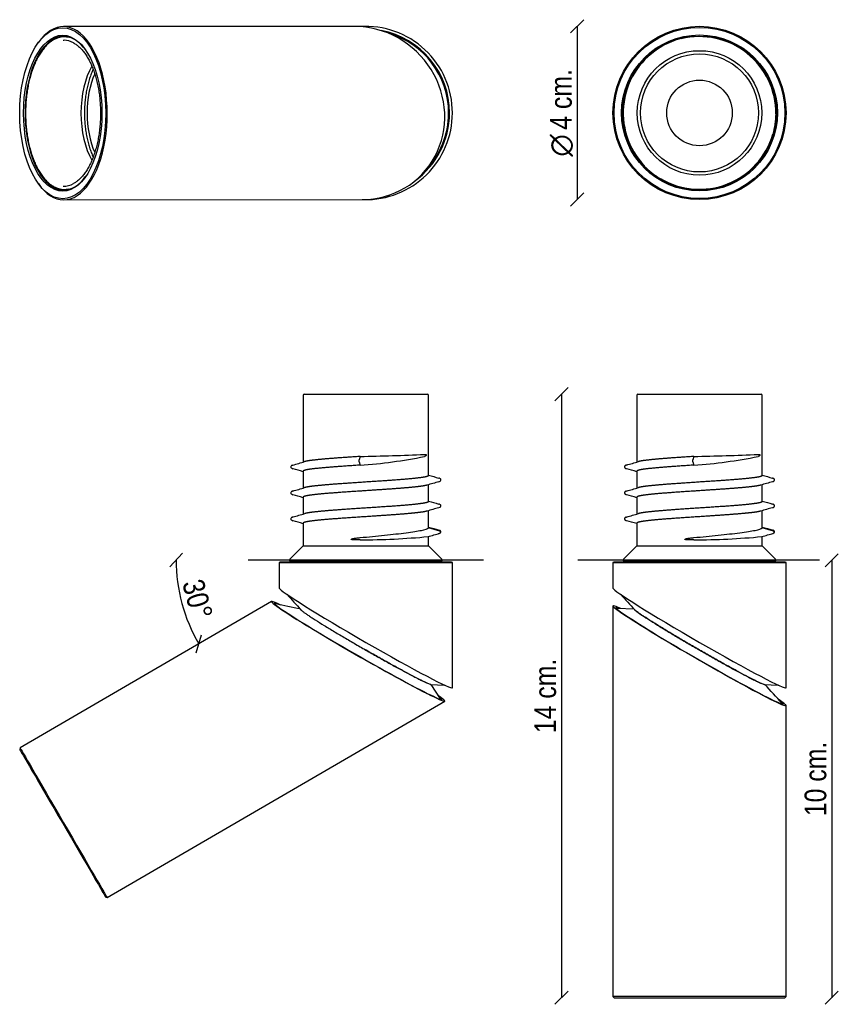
# Model space of a CAD drawing. Header units: millimetres. Extents: x 43 to 800, y 226 to 1135.
import ezdxf
from ezdxf.enums import TextEntityAlignment as Align

# ---------------------------------------------------------------- set-up
doc = ezdxf.new("R2010")
doc.units = ezdxf.units.MM
for name, color, linetype in [('5642131_B_564212', 7, 'Continuous'), ('5690046', 7, 'Continuous'), ('5690053_2', 7, 'Continuous'), ('6640175_76412478', 7, 'Continuous'), ('ANGLE_1', 7, 'Continuous'), ('ANGLE_2', 7, 'Continuous'), ('ANGLE_3', 7, 'Continuous'), ('ANGLE_4', 7, 'Continuous'), ('Default', 7, 'Continuous'), ('VERTICAL_1', 7, 'Continuous'), ('VERTICAL_2', 7, 'Continuous'), ('VERTICAL_3', 7, 'Continuous'), ('VERTICAL_4', 7, 'Continuous')]:
    doc.layers.add(name, color=color, linetype=linetype)
doc.styles.add('SEACAD_Arial_Narrow', font='ARIALN.TTF')
doc.styles.add('SEACAD_Solid_Edge_ANSI1_Symbols', font='semeca1.ttf')
doc.dimstyles.new('Croquis', dxfattribs={"dimtxt": 20, "dimasz": 10, "dimexe": 10, "dimexo": 300, "dimgap": 5, "dimtad": 1, "dimdec": 0, "dimlfac": 0.025, "dimdsep": 46, "dimtxsty": 'SEACAD_Arial_Narrow', "dimblk1": '_SE_BACK_SLASH', "dimblk2": '_SE_BACK_SLASH', "dimsah": 1, "dimcen": 10, "dimse1": 1, "dimse2": 1, "dimadec": 0, "dimazin": 0, "dimtfac": 0.5, "dimtdec": 3, "dimtmove": 0, "dimatfit": 3, "dimfxl": 1, "dimtolj": 1, "dimarcsym": 0})

# ---------------------------------------------------------------- blocks, each defined once
blk = doc.blocks.new('SE')
at = {"layer": '5690053_2', "color": 7, "linetype": 'Continuous'}
for start, end in [(0, 74.18355), (315.91855, 0)]:
    blk.add_arc((363.19, 1048.99), 76.5, start, end, dxfattribs=at)
at = {"layer": '6640175_76412478', "color": 7, "linetype": 'Continuous'}
for radius, start, end in [(80, 0, 93.85591), (77.4, 0, 79.40662), (80, 268.75622, 0), (77.4, 305.59221, 0)]:
    blk.add_arc((363.19, 1048.99), radius, start, end, dxfattribs=at)
at = {"layer": 'ANGLE_1', "color": 7, "linetype": 'Continuous'}
for p, q in [((352.48, 1128.98), (83.92, 1128.79)), ((60.51, 1113.84), (59.94, 1113.02)), ((60.03, 984.53), (60.6, 983.71)), ((84.03, 968.79), (359.66, 968.99))]:
    blk.add_line(p, q, dxfattribs=at)
for major_axis in [(-0.06, 79), (0.05, -72)]:
    blk.add_ellipse((83.11, 1048.79), major_axis=major_axis, ratio=0.502945, dxfattribs=at)
for centre, major_axis, ratio, start_param, end_param in [((83.97, 1048.79), (0.06, -80), 0.502945, 0, 3.762654), ((356.07, 1048.98), (-58.51, 57.15), 0.956784, 2.367238, 5.508831), ((83.97, 1048.79), (-0.05, 71), 0.502945, 0, 3.752038), ((83.97, 1048.79), (-0.05, 71), 0.502945, 5.671932, 6.283185), ((83.97, 1048.79), (0.06, -80), 0.502945, 5.662124, 6.283185)]:
    blk.add_ellipse(centre, major_axis=major_axis, ratio=ratio, start_param=start_param, end_param=end_param, dxfattribs=at)
at = {"layer": 'ANGLE_3', "color": 7, "linetype": 'Continuous'}
for p, q in [((88.37, 1119.24), (84.26, 1119.2)), ((79.18, 979.17), (79.33, 979.13)), ((84.36, 978.39), (88.47, 978.35))]:
    blk.add_line(p, q, dxfattribs=at)
for centre, major_axis, start_param, end_param in [((84.49, 1048.79), (0.05, -70.41), 3.008916, 3.285822), ((84.39, 1048.79), (-0.05, 67.31), 0, 0.026053), ((84.39, 1048.79), (-0.05, 67.31), 6.02542, 6.283185), ((128.92, 1048.82), (-0.04, 57.5), 0.711466, 2.42998), ((84.39, 1048.79), (-0.05, 67.31), 3.115471, 3.402303), ((84.49, 1048.79), (0.05, -70.41), 6.139057, 6.283185), ((84.49, 1048.79), (0.05, -70.41), 0, 0.123707)]:
    blk.add_ellipse(centre, major_axis=major_axis, ratio=0.502945, start_param=start_param, end_param=end_param, dxfattribs=at)
for points, knots in [([(79.23, 1118.44), (79.12, 1118.41), (78.55, 1118.26), (77.43, 1117.85), (75.96, 1117.22), (74.5, 1116.45), (73.05, 1115.56), (71.63, 1114.55), (70.23, 1113.43), (68.85, 1112.19), (67.51, 1110.83), (66.19, 1109.36), (64.91, 1107.79), (63.66, 1106.11), (62.45, 1104.33), (61.29, 1102.44), (60.16, 1100.47), (59.08, 1098.4), (58.04, 1096.24), (57.05, 1094), (56.11, 1091.68), (55.22, 1089.28), (54.38, 1086.81), (53.6, 1084.28), (52.87, 1081.68), (52.2, 1079.02), (51.59, 1076.31), (51.03, 1073.55), (50.53, 1070.74), (50.1, 1067.9), (49.72, 1065.03), (49.41, 1062.12), (49.16, 1059.19), (48.97, 1056.24), (48.84, 1053.28), (48.78, 1050.31), (48.78, 1047.34), (48.84, 1044.37), (48.97, 1041.41), (49.16, 1038.46), (49.41, 1035.54), (49.73, 1032.63), (50.11, 1029.75), (50.54, 1026.91), (51.04, 1024.1), (51.6, 1021.34), (52.22, 1018.63), (52.89, 1015.97), (53.62, 1013.37), (54.4, 1010.83), (55.24, 1008.36), (56.13, 1005.96), (57.07, 1003.64), (58.06, 1001.4), (59.1, 999.24), (60.19, 997.17), (61.31, 995.19), (62.48, 993.3), (63.69, 991.52), (64.94, 989.84), (66.23, 988.26), (67.54, 986.79), (68.89, 985.43), (70.27, 984.18), (71.68, 983.05), (73.11, 982.04), (74.55, 981.15), (76.02, 980.38), (77.47, 979.75), (78.56, 979.36), (79.09, 979.2), (79.18, 979.17)], [0, 0, 0, 0, 0.00295, 0.017662, 0.032398, 0.047159, 0.061946, 0.076755, 0.091585, 0.106432, 0.121292, 0.136162, 0.151038, 0.165918, 0.180801, 0.195684, 0.210566, 0.225447, 0.240325, 0.255202, 0.270076, 0.284948, 0.299817, 0.314684, 0.32955, 0.344413, 0.359274, 0.374134, 0.388992, 0.403849, 0.418705, 0.433559, 0.448414, 0.463267, 0.47812, 0.492973, 0.507825, 0.522678, 0.537531, 0.552384, 0.567237, 0.582091, 0.596946, 0.611802, 0.626659, 0.641517, 0.656377, 0.671239, 0.686102, 0.700967, 0.715835, 0.730705, 0.745577, 0.760452, 0.77533, 0.790211, 0.805093, 0.819979, 0.834866, 0.849754, 0.864642, 0.879528, 0.894411, 0.909287, 0.924154, 0.939008, 0.953846, 0.968663, 0.983456, 0.997417, 1, 1, 1, 1]), ([(92.87, 1113.91), (92.94, 1113.88), (93.44, 1113.64), (94.46, 1113.02), (95.81, 1112.11), (97.16, 1111.06), (98.49, 1109.91), (99.78, 1108.64), (101.05, 1107.25), (102.29, 1105.76), (103.5, 1104.17), (104.67, 1102.47), (105.81, 1100.67), (106.91, 1098.77), (107.96, 1096.78), (108.98, 1094.7), (109.94, 1092.54), (110.87, 1090.29), (111.74, 1087.96), (112.56, 1085.57), (113.33, 1083.1), (114.04, 1080.57), (114.7, 1077.98), (115.31, 1075.33), (115.85, 1072.63), (116.34, 1069.89), (116.77, 1067.11), (117.13, 1064.3), (117.44, 1061.46), (117.68, 1058.59), (117.87, 1055.7), (117.99, 1052.81), (118.04, 1049.9), (118.04, 1046.99), (117.97, 1044.09), (117.84, 1041.19), (117.64, 1038.31), (117.39, 1035.45), (117.07, 1032.61), (116.69, 1029.8), (116.25, 1027.03), (115.75, 1024.3), (115.2, 1021.62), (114.58, 1018.98), (113.91, 1016.41), (113.18, 1013.89), (112.41, 1011.44), (111.57, 1009.06), (110.69, 1006.75), (109.76, 1004.52), (108.79, 1002.38), (107.77, 1000.32), (106.7, 998.35), (105.6, 996.48), (104.45, 994.7), (103.27, 993.03), (102.06, 991.46), (100.82, 989.99), (99.54, 988.64), (98.24, 987.4), (96.92, 986.27), (95.58, 985.26), (94.26, 984.39), (93.48, 983.96), (93.06, 983.74)], [0, 0, 0, 0, 0.00226, 0.018752, 0.035215, 0.051653, 0.068072, 0.084476, 0.10087, 0.117257, 0.13364, 0.150021, 0.166402, 0.182783, 0.199166, 0.215551, 0.231939, 0.248329, 0.264722, 0.281118, 0.297517, 0.313918, 0.330322, 0.346728, 0.363136, 0.379545, 0.395957, 0.412369, 0.428783, 0.445198, 0.461613, 0.478029, 0.494445, 0.510862, 0.527279, 0.543695, 0.560111, 0.576526, 0.59294, 0.609354, 0.625766, 0.642177, 0.658586, 0.674993, 0.691398, 0.707801, 0.724201, 0.740599, 0.756994, 0.773385, 0.789774, 0.806159, 0.822542, 0.838921, 0.855298, 0.871674, 0.888048, 0.904423, 0.9208, 0.937181, 0.95357, 0.96997, 0.986386, 1, 1, 1, 1])]:
    blk.add_open_spline(points, degree=3, knots=knots, dxfattribs=at)
at = {"layer": 'ANGLE_4', "color": 7, "linetype": 'Continuous'}
blk.add_ellipse((133.06, 1048.83), major_axis=(0.04, -54.53), ratio=0.502945, start_param=3.980342, end_param=5.444044, dxfattribs=at)
blk.add_open_spline([(111.2, 1089.35), (111.06, 1089.04), (110.61, 1088.05), (109.87, 1086.32), (109.03, 1084.14), (108.23, 1081.88), (107.49, 1079.56), (106.81, 1077.17), (106.18, 1074.73), (105.61, 1072.23), (105.1, 1069.68), (104.65, 1067.09), (104.26, 1064.46), (103.93, 1061.8), (103.66, 1059.11), (103.45, 1056.4), (103.31, 1053.67), (103.23, 1050.94), (103.22, 1048.2), (103.26, 1045.46), (103.37, 1042.73), (103.55, 1040.01), (103.79, 1037.31), (104.08, 1034.63), (104.45, 1031.98), (104.87, 1029.37), (105.35, 1026.8), (105.89, 1024.27), (106.49, 1021.8), (107.15, 1019.38), (107.86, 1017.02), (108.63, 1014.73), (109.44, 1012.51), (110.32, 1010.36), (110.93, 1008.97), (111.26, 1008.28), (111.26, 1008.27)], degree=3, knots=[0.2244698, 0.2244698, 0.2244698, 0.2244698, 0.2322866, 0.2492673, 0.2662435, 0.2832152, 0.3001824, 0.3171454, 0.3341046, 0.3510602, 0.3680126, 0.3849622, 0.4019093, 0.4188543, 0.4357976, 0.4527394, 0.4696803, 0.4866204, 0.5035602, 0.5204999, 0.5374399, 0.5543804, 0.5713218, 0.5882644, 0.6052086, 0.6221548, 0.6391032, 0.6560544, 0.6730086, 0.6899663, 0.7069278, 0.7238935, 0.7408638, 0.757839, 0.7748192, 0.7751489, 0.7751489, 0.7751489, 0.7751489], dxfattribs=at)
blk = doc.blocks.new('SE1')
at = {"layer": '5642131_B_564212', "color": 7, "linetype": 'Continuous'}
for p, q in [((305.19, 788.16), (305.19, 726.53)), ((306.19, 789.16), (420.19, 789.16)), ((421.19, 714.11), (421.19, 788.16)), ((358.01, 731.76), (357.07, 728.73)), ((357.06, 726.8), (358.01, 723.76)), ((305.19, 718.11), (305.19, 702.53)), ((421.19, 690.11), (421.19, 705.67)), ((305.19, 694.11), (305.19, 678.53)), ((430.54, 684.4), (430.8, 684.51)), ((421.19, 666.11), (421.19, 681.67)), ((305.19, 670.11), (305.19, 649.16)), ((431.54, 662.73), (420.96, 665.76)), ((421.19, 649.16), (421.19, 657.82)), ((431.55, 662.72), (431.54, 662.73)), ((305.19, 649.16), (292.9, 636.87)), ((305.19, 649.16), (421.19, 649.16)), ((358.01, 654.73), (356.01, 654.66)), ((433.48, 636.87), (421.19, 649.16)), ((293.6, 635.16), (432.78, 635.16))]:
    blk.add_line(p, q, dxfattribs=at)
for centre, radius, start, end in [((306.19, 788.16), 1, 90, 180), ((420.19, 788.16), 1, 0, 90), ((357.06, 728.73), 0.004, 320.83162, 341.37733), ((314.43, 3001.62), 2270.27, 271.10012, 272.59965), ((329.04, 1163.7), 440.89, 273.76749, 281.56592), ((-1323.54, 6289.29), 5796.3, 286.222274, 286.334819), ((-1347.08, -4924.93), 5879.53, 73.678877, 73.772428), ((357.07, 726.8), 0.00294, 152.0717, 196.34544), ((2040.42, 6244.73), 5762.38, 253.680091, 253.778224), ((-1286.63, 6138.89), 5664.61, 286.221, 286.33613), ((2121.46, -5100.92), 6050.4, 106.227593, 106.335403), ((-1466.65, -5357.84), 6305.56, 73.68033, 73.770363), ((2084.43, -4998.29), 5918.47, 106.226382, 106.336263), ((1977.21, 6004.49), 5537.09, 253.67903, 253.77859), ((-1240.18, 5955.98), 5499.06, 286.22121, 286.33749), ((-1351.97, -4989.65), 5896.95, 73.678903, 73.772374), ((2085.67, 6352.18), 5924.28, 253.682515, 253.778024), ((356.96, 1331.77), 677.04, 270.08919, 275.4104), ((427.54, 673.29), 13.09, 281.13511, 288.73644), ((431.26, 661.76), 1, 286.33616, 73.21062), ((293.6, 636.16), 1, 135, 270), ((432.78, 636.16), 1, 270, 45)]:
    blk.add_arc(centre, radius, start, end, dxfattribs=at)
for points, weights, knots in [([(358.01, 731.76), (344.83, 730.9), (333.46, 730.05), (322.09, 729.19), (314.8, 728.33), (309.01, 727.65), (306.66, 726.96)], [1, 0.974927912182, 1, 0.974927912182, 1, 0.98002554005, 0.991877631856], [0, 0, 0, 0.1428571, 0.1428571, 0.2857143, 0.2857143, 0.3995259, 0.3995259, 0.3995259]), ([(358.01, 723.76), (344.83, 722.9), (333.46, 722.05), (322.09, 721.19), (314.8, 720.33), (307.5, 719.48), (305.72, 718.62), (305.19, 718.37), (305.19, 718.11)], [1, 0.974927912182, 1, 0.974927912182, 1, 0.974927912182, 1, 0.992440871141, 0.989439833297], [0, 0, 0, 0.1428571, 0.1428571, 0.2857143, 0.2857143, 0.4285714, 0.4285714, 0.4716423, 0.4716423, 0.4716423]), ([(421.19, 714.11), (421.19, 713.5), (418.36, 712.9), (414.27, 712.05), (405.13, 711.19), (395.98, 710.33), (383.59, 709.48), (371.2, 708.62), (358.01, 707.76)], [0.989439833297, 0.982487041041, 1, 0.974927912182, 1, 0.974927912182, 1, 0.974927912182, 1], [0.4716423, 0.4716423, 0.4716423, 0.5714286, 0.5714286, 0.7142857, 0.7142857, 0.8571429, 0.8571429, 1, 1, 1]), ([(358.01, 707.76), (344.83, 706.9), (333.46, 706.05), (322.09, 705.19), (314.8, 704.33), (309.02, 703.65), (306.66, 702.96)], [1, 0.974927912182, 1, 0.974927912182, 1, 0.980031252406, 0.991870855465], [0, 0, 0, 0.1428571, 0.1428571, 0.2857143, 0.2857143, 0.3994933, 0.3994933, 0.3994933]), ([(419.73, 705.24), (419.15, 705.07), (418.36, 704.9), (414.27, 704.05), (405.13, 703.19), (395.98, 702.33), (383.59, 701.48), (371.2, 700.62), (358.01, 699.76)], [0.992021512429, 0.995022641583, 1, 0.974927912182, 1, 0.974927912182, 1, 0.974927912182, 1], [0.5430683, 0.5430683, 0.5430683, 0.5714286, 0.5714286, 0.7142857, 0.7142857, 0.8571429, 0.8571429, 1, 1, 1]), ([(358.01, 699.76), (344.83, 698.9), (333.46, 698.05), (322.09, 697.19), (314.8, 696.33), (307.5, 695.48), (305.72, 694.62), (305.19, 694.37), (305.19, 694.11)], [1, 0.974927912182, 1, 0.974927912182, 1, 0.974927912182, 1, 0.992440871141, 0.989439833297], [0, 0, 0, 0.1428571, 0.1428571, 0.2857143, 0.2857143, 0.4285714, 0.4285714, 0.4716423, 0.4716423, 0.4716423]), ([(358.01, 683.76), (344.83, 682.9), (333.46, 682.05), (322.09, 681.19), (314.8, 680.33), (309.03, 679.66), (306.68, 678.97)], [1, 0.974927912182, 1, 0.974927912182, 1, 0.980083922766, 0.991808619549], [0, 0, 0, 0.1428571, 0.1428571, 0.2857143, 0.2857143, 0.3991932, 0.3991932, 0.3991932]), ([(421.19, 690.11), (421.19, 689.5), (418.36, 688.9), (414.27, 688.05), (405.13, 687.19), (395.98, 686.33), (383.59, 685.48), (371.2, 684.62), (358.01, 683.76)], [0.989439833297, 0.982487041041, 1, 0.974927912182, 1, 0.974927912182, 1, 0.974927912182, 1], [0.4716423, 0.4716423, 0.4716423, 0.5714286, 0.5714286, 0.7142857, 0.7142857, 0.8571429, 0.8571429, 1, 1, 1]), ([(358.01, 675.76), (344.83, 674.9), (333.46, 674.05), (322.09, 673.19), (314.8, 672.33), (307.5, 671.48), (305.72, 670.62), (305.19, 670.37), (305.19, 670.11)], [1, 0.974927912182, 1, 0.974927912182, 1, 0.974927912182, 1, 0.992440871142, 0.989439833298], [0, 0, 0, 0.1428571, 0.1428571, 0.2857143, 0.2857143, 0.4285714, 0.4285714, 0.4716423, 0.4716423, 0.4716423]), ([(419.72, 681.24), (419.15, 681.07), (418.36, 680.9), (414.27, 680.05), (405.13, 679.19), (395.98, 678.33), (383.59, 677.48), (371.2, 676.62), (358.01, 675.76)], [0.992064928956, 0.995058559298, 1, 0.974927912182, 1, 0.974927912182, 1, 0.974927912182, 1], [0.543273, 0.543273, 0.543273, 0.5714286, 0.5714286, 0.7142857, 0.7142857, 0.8571429, 0.8571429, 1, 1, 1])]:
    blk.add_rational_spline(points, weights, degree=2, knots=knots, dxfattribs=at)
for points, knots in [([(357.06, 726.8), (357.07, 726.84), (357.09, 726.92), (357.06, 727.23), (357.04, 727.77), (357.03, 728.28), (357.03, 728.59), (357.05, 728.68), (357.06, 728.72)], [0, 0, 0, 0, 0.125802, 0.251762, 0.499958, 0.748203, 0.848985, 1, 1, 1, 1]), ([(417.4, 733.68), (417.63, 733.7), (417.86, 733.7), (418.08, 733.68), (418.27, 733.67), (418.45, 733.64), (418.62, 733.57), (418.7, 733.54), (418.77, 733.5), (418.84, 733.44), (418.87, 733.42), (418.89, 733.4), (418.91, 733.37), (418.93, 733.36), (418.94, 733.34), (418.96, 733.31), (418.98, 733.29), (418.99, 733.26), (419.01, 733.22), (419.01, 733.21), (419.02, 733.19), (419.02, 733.17), (419.03, 733.15), (419.03, 733.13), (419.03, 733.1), (419.03, 733.09), (419.04, 733.07), (419.04, 733.06), (419.04, 733.04), (419.04, 733.02), (419.03, 733.01), (419.03, 732.99), (419.03, 732.97), (419.03, 732.95), (419.02, 732.91), (419.01, 732.88), (419, 732.86), (418.97, 732.77), (418.94, 732.71), (418.9, 732.65), (418.73, 732.39), (418.53, 732.26), (418.33, 732.14), (418.05, 731.97), (417.76, 731.86), (417.44, 731.76)], [0, 0, 0, 0, 0.184692, 0.184692, 0.184692, 0.348001, 0.348001, 0.348001, 0.41959, 0.41959, 0.41959, 0.4433, 0.4433, 0.4433, 0.460318, 0.460318, 0.460318, 0.477872, 0.477872, 0.477872, 0.485069, 0.485069, 0.485069, 0.492402, 0.492402, 0.492402, 0.496879, 0.496879, 0.496879, 0.501356, 0.501356, 0.501356, 0.507605, 0.507605, 0.507605, 0.51917, 0.51917, 0.51917, 0.558764, 0.558764, 0.558764, 0.747526, 0.747526, 0.747526, 1, 1, 1, 1]), ([(295.82, 723.8), (295.29, 723.62), (294.42, 723.31), (293.74, 722.46), (293.9, 721.54), (294.63, 720.83), (295.36, 720.56), (295.82, 720.4)], [0, 0, 0, 0, 0.229043, 0.471698, 0.641526, 0.817675, 1, 1, 1, 1]), ([(430.54, 708.4), (431.07, 708.58), (431.95, 708.9), (432.63, 709.75), (432.48, 710.67), (431.74, 711.38), (431.01, 711.64), (430.56, 711.8)], [0, 0, 0, 0, 0.228497, 0.473729, 0.644216, 0.819622, 1, 1, 1, 1]), ([(295.82, 699.8), (295.3, 699.62), (294.42, 699.31), (293.74, 698.47), (293.9, 697.55), (294.62, 696.84), (295.31, 696.58), (295.73, 696.44)], [0, 0, 0, 0, 0.2273878, 0.4723328, 0.6433542, 0.8192249, 0.9888467, 0.9888467, 0.9888467, 0.9888467]), ([(295.52, 699.7), (295.6, 699.73), (295.69, 699.76), (295.79, 699.79), (295.81, 699.79)], [0.560888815, 0.560888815, 0.560888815, 0.560888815, 0.562043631, 0.562262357, 0.562262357, 0.562262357, 0.562262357]), ([(431.13, 684.63), (431.4, 684.73), (432.06, 685.01), (432.63, 685.75), (432.48, 686.66), (431.74, 687.38), (431.01, 687.64), (430.56, 687.8)], [0.0529636, 0.0529636, 0.0529636, 0.0529636, 0.190989, 0.4466371, 0.6265343, 0.8111622, 1, 1, 1, 1]), ([(295.82, 675.8), (295.29, 675.62), (294.42, 675.31), (293.74, 674.46), (293.9, 673.54), (294.63, 672.83), (295.36, 672.56), (295.82, 672.41)], [0, 0, 0, 0, 0.228822, 0.472755, 0.64275, 0.81845, 1, 1, 1, 1]), ([(358.01, 656.79), (361.83, 657.17), (365.61, 657.54), (373.12, 658.28), (376.89, 658.66), (384.14, 659.41), (387.62, 659.78), (394.27, 660.52), (397.46, 660.9), (406.17, 662.02), (411.05, 662.77), (418.06, 664.26), (420.27, 665.01), (420.96, 665.76)], [0, 0, 0, 0, 0.125, 0.125, 0.25, 0.25, 0.375, 0.375, 0.5, 0.5, 0.75, 0.75, 1, 1, 1, 1]), ([(356.01, 654.66), (354.93, 654.63), (353.84, 654.61), (352.23, 654.66), (351.7, 654.69), (350.9, 654.77), (350.63, 654.81), (350.24, 654.89), (350.11, 654.92), (349.85, 655.01), (349.67, 655.07), (349.67, 655.35), (349.84, 655.42), (350.08, 655.55), (350.2, 655.59), (350.58, 655.72), (350.84, 655.79), (351.62, 655.98), (352.15, 656.08), (353.74, 656.35), (354.82, 656.48), (355.9, 656.58)], [0, 0, 0, 0, 0.25, 0.25, 0.375, 0.375, 0.4375, 0.4375, 0.46875, 0.46875, 0.5, 0.5, 0.53125, 0.53125, 0.5625, 0.5625, 0.625, 0.625, 0.75, 0.75, 1, 1, 1, 1]), ([(432.21, 661.44), (432.22, 661.45), (432.52, 661.73), (432.65, 662.49), (431.96, 663.28), (431.16, 663.58), (430.72, 663.73)], [0, 0, 0, 0, 0.012871, 0.382811, 0.724231, 1, 1, 1, 1])]:
    blk.add_open_spline(points, degree=3, knots=knots, dxfattribs=at)
for points in [[(295.46, 723.69), (295.57, 723.72), (295.68, 723.76), (295.81, 723.8)], [(295.49, 720.51), (295.6, 720.47), (295.71, 720.44), (295.84, 720.4)], [(430.68, 711.75), (430.64, 711.77), (430.61, 711.78), (430.57, 711.79)], [(430.88, 708.51), (430.79, 708.47), (430.68, 708.44), (430.58, 708.41)], [(295.58, 696.48), (295.63, 696.46), (295.69, 696.44), (295.75, 696.43)], [(430.77, 684.47), (430.7, 684.45), (430.62, 684.42), (430.54, 684.4)], [(430.8, 687.73), (430.72, 687.75), (430.64, 687.77), (430.56, 687.8)], [(295.53, 675.71), (295.63, 675.74), (295.73, 675.77), (295.84, 675.81)], [(295.53, 672.5), (295.62, 672.47), (295.71, 672.44), (295.82, 672.41)], [(355.9, 656.58), (356.6, 656.65), (357.31, 656.72), (358.01, 656.79)], [(420.62, 657.66), (424.25, 658.7), (427.88, 659.74), (431.49, 660.78)]]:
    blk.add_open_spline(points, degree=3, dxfattribs=at)
blk.add_rational_spline([(421.19, 666.11), (421.19, 665.93), (420.96, 665.76)], [0.989439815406, 0.987463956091, 0.987463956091], degree=2, dxfattribs=at)
at = {"layer": '5690046', "color": 7, "linetype": 'Continuous'}
for p, q in [((312.19, 635.16), (312.19, 634.16)), ((414.19, 634.16), (414.19, 635.16))]:
    blk.add_line(p, q, dxfattribs=at)
at = {"layer": '5690053_2', "color": 7, "linetype": 'Continuous'}
blk.add_line((423.09, 521.17), (435.98, 520.6), dxfattribs=at)
blk.add_open_spline([(290.42, 604.3), (294.65, 599.63), (298.94, 594.9), (303.29, 590.11)], degree=3, dxfattribs=at)
blk.add_open_spline([(423.09, 521.17), (423.02, 521.17), (422.56, 521.23), (420.7, 521.89), (415.86, 524.13), (408.58, 527.82), (399.79, 532.48), (391.61, 536.94), (384.74, 540.74), (379.47, 543.69), (374.12, 546.7), (368.17, 550.08), (364.01, 552.47), (361.66, 553.83)], degree=3, knots=[0.5010516, 0.5010516, 0.5010516, 0.5010516, 0.50625, 0.53125, 0.5625, 0.59375, 0.625, 0.65625, 0.671875, 0.6875, 0.703125, 0.71875, 0.7391555, 0.7391555, 0.7391555, 0.7391555], dxfattribs=at)
at = {"layer": '6640175_76412478', "color": 7, "linetype": 'Continuous'}
for p, q in [((283.99, 634.16), (283.19, 633.87)), ((283.19, 633.87), (443.19, 633.87)), ((283.19, 633.87), (283.19, 610.15)), ((442.39, 634.16), (283.99, 634.16)), ((443.19, 633.87), (442.39, 634.16)), ((443.19, 518.15), (443.19, 633.87))]:
    blk.add_line(p, q, dxfattribs=at)
blk.add_ellipse((363.19, 564.15), major_axis=(-79.98, 46.08), ratio=0.038701, start_param=0.022296, end_param=3.163888, dxfattribs=at)
at = {"layer": 'ANGLE_1', "color": 7, "linetype": 'Continuous'}
for p, q in [((276.07, 597.78), (43.74, 462.58)), ((124.21, 324.29), (436.07, 505.76)), ((43.74, 462.58), (43.37, 461.21)), ((122.84, 324.65), (124.21, 324.29))]:
    blk.add_line(p, q, dxfattribs=at)
for centre, major_axis, ratio, start_param, end_param in [((356.07, 551.77), (77.46, -44.45), 0.038699, 2.811212, 6.283185), ((356.07, 551.77), (-80.06, 45.95), 0.038699, 0, 3.543085), ((356.07, 551.77), (-80.06, 45.95), 0.038699, 5.835561, 6.283185), ((356.07, 551.77), (77.46, -44.45), 0.038699, 0, 0.286636), ((83.11, 392.93), (-39.73, 68.28), 0.000612, 0.000612, 3.140981), ((83.97, 393.44), (40.24, -69.15), 0.000612, 3.141593, 6.283185)]:
    blk.add_ellipse(centre, major_axis=major_axis, ratio=ratio, start_param=start_param, end_param=end_param, dxfattribs=at)
at = {"layer": 'ANGLE_2', "color": 7, "linetype": 'Continuous'}
for p, q in [((279.18, 595.54), (279.04, 595.46)), ((432.12, 507.96), (423.65, 521.14)), ((432.05, 507.47), (432.15, 507.53))]:
    blk.add_line(p, q, dxfattribs=at)
for points in [[(279.17, 595.53), (279.28, 595.59), (279.51, 595.59), (279.86, 595.51)], [(302.82, 590.63), (295.05, 592.28), (287.42, 593.9), (279.92, 595.5)], [(302.97, 590.46), (302.94, 590.41), (302.95, 590.33), (303.02, 590.23)]]:
    blk.add_open_spline(points, degree=3, dxfattribs=at)
for points, knots in [([(303.02, 590.23), (303.22, 589.9), (304.26, 588.99), (306.96, 587.04), (309.58, 585.25), (312.74, 583.18), (317.57, 580.09), (324.61, 575.71), (332.56, 570.89), (339.29, 566.88), (344.48, 563.81), (349.77, 560.71), (356.91, 556.55), (365.94, 551.37), (374.89, 546.3), (381.89, 542.39), (387.01, 539.55), (391.99, 536.82), (398.36, 533.36), (404.26, 530.22), (409.61, 527.44), (413.2, 525.63), (416.37, 524.07), (419.94, 522.39), (422.18, 521.49), (422.99, 521.31), (423.15, 521.3)], [0, 0, 0, 0, 0.03125, 0.046875, 0.0625, 0.078125, 0.09375, 0.125, 0.15625, 0.171875, 0.1875, 0.203125, 0.21875, 0.25, 0.28125, 0.296875, 0.3125, 0.328125, 0.34375, 0.375, 0.390625, 0.40625, 0.421875, 0.4375, 0.46875, 0.4803634, 0.4803634, 0.4803634, 0.4803634]), ([(432.14, 507.94), (432.14, 507.93), (432.15, 507.92), (432.32, 507.64), (432.25, 507.5), (431.96, 507.5)], [0.49919247, 0.49919247, 0.49919247, 0.49919247, 0.5, 0.5, 0.51976345, 0.51976345, 0.51976345, 0.51976345])]:
    blk.add_open_spline(points, degree=3, knots=knots, dxfattribs=at)
blk = doc.blocks.new('SE2')
at = {"layer": 'VERTICAL_1', "color": 7, "linetype": 'Continuous'}
for radius in [80, 79, 72, 71]:
    blk.add_circle((671.51, 1049.04), radius, dxfattribs=at)
at = {"layer": 'VERTICAL_3', "color": 7, "linetype": 'Continuous'}
for radius in [54.53, 30.31]:
    blk.add_circle((671.51, 1049.04), radius, dxfattribs=at)
at = {"layer": 'VERTICAL_4', "color": 7, "linetype": 'Continuous'}
for p, q in [((636.44, 1110.48), (636.32, 1110.7)), ((636.44, 1110.48), (636.57, 1110.26)), ((655.08, 1118.11), (655.14, 1117.87)), ((655.2, 1117.61), (655.14, 1117.87)), ((742.26, 1048.68), (742, 1048.68)), ((742.26, 1048.68), (742.51, 1048.68)), ((739.06, 1028.88), (739.31, 1028.8)), ((739.55, 1028.73), (739.31, 1028.8)), ((619.91, 1000.27), (620.09, 1000.44)), ((620.28, 1000.62), (620.09, 1000.44)), ((635.83, 987.94), (635.71, 987.73)), ((635.83, 987.94), (635.96, 988.17))]:
    blk.add_line(p, q, dxfattribs=at)
blk.add_circle((671.51, 1049.04), 57.5, dxfattribs=at)
for centre, radius, start, end in [((671.51, 1049.04), 70.49, 359.22175, 103.87306), ((671.51, 1049.04), 70.49, 119.22175, 223.87306), ((637.26, 1110.26), 0.598, 119.06327, 164.07555), ((671.38, 1049.37), 70.39, 111.54742, 119.26264), ((671.38, 1049.37), 70.39, 103.83218, 111.5474), ((654.69, 1117.14), 0.602, 57.55077, 103.69123), ((671.87, 1048.98), 70.39, 351.54742, 359.26264), ((741.66, 1048.09), 0.599, 359.15869, 44.10053), ((671.87, 1048.98), 70.39, 343.83218, 351.5474), ((671.51, 1049.04), 70.49, 239.22176, 343.87306), ((738.9, 1029.55), 0.599, 297.15694, 343.93572), ((620.94, 1000.42), 0.598, 177.1791, 224.03102), ((671.29, 1048.75), 70.39, 223.83218, 231.5474), ((671.29, 1048.75), 70.39, 231.54742, 239.26264), ((635.62, 988.77), 0.602, 239.40359, 284.40951)]:
    blk.add_arc(centre, radius, start, end, dxfattribs=at)
for points, knots in [([(636.86, 1111.06), (636.87, 1111.03), (636.91, 1110.96), (636.95, 1110.87), (636.97, 1110.8), (636.97, 1110.79), (636.97, 1110.78)], [0, 0, 0, 0, 0.205844, 0.441071, 0.705775, 1, 1, 1, 1]), ([(620.51, 1000), (620.51, 1000), (620.51, 999.99), (620.48, 999.95), (620.43, 999.89), (620.38, 999.83), (620.34, 999.79), (620.32, 999.77)], [0, 0, 0, 0, 0.237082, 0.455586, 0.65554, 0.836988, 1, 1, 1, 1])]:
    blk.add_open_spline(points, degree=3, knots=knots, dxfattribs=at)
blk = doc.blocks.new('SE3')
at = {"layer": '5642131_B_564212', "color": 7, "linetype": 'Continuous'}
for p, q in [((613.51, 788.16), (613.51, 726.53)), ((614.51, 789.16), (728.51, 789.16)), ((729.51, 714.11), (729.51, 788.16)), ((666.34, 731.76), (665.39, 728.73)), ((665.39, 726.8), (666.34, 723.76)), ((613.51, 718.11), (613.51, 702.53)), ((729.51, 690.11), (729.51, 705.67)), ((613.51, 694.11), (613.51, 678.53)), ((729.51, 666.11), (729.51, 681.67)), ((613.51, 670.11), (613.51, 649.16)), ((739.87, 662.73), (729.28, 665.76)), ((729.51, 649.16), (729.51, 657.82)), ((739.57, 660.71), (739.87, 660.8)), ((739.87, 662.72), (739.87, 662.73)), ((613.51, 649.16), (601.22, 636.87)), ((613.51, 649.16), (729.51, 649.16)), ((666.34, 654.73), (664.34, 654.66)), ((741.81, 636.87), (729.51, 649.16)), ((601.93, 635.16), (741.1, 635.16))]:
    blk.add_line(p, q, dxfattribs=at)
for centre, radius, start, end in [((614.51, 788.16), 1, 90, 180), ((728.51, 788.16), 1, 0, 90), ((665.39, 728.73), 0.004, 320.83162, 341.37733), ((622.75, 3001.62), 2270.27, 271.10012, 272.59965), ((637.37, 1163.7), 440.89, 273.76749, 281.56592), ((-1012.62, 6280.4), 5787.03, 286.222244, 286.334919), ((-1067.95, -5024.7), 5983.49, 73.679061, 73.773039), ((665.39, 726.8), 0.00294, 152.0717, 196.34544), ((2355.67, 6268.48), 5787.12, 253.680333, 253.777783), ((-994.1, 6192.99), 5720.98, 286.22162, 286.33557), ((2398.05, -4992.43), 5937.37, 106.226485, 106.336096), ((-1112.85, -5202.43), 6143.64, 73.680093, 73.771622), ((2423.92, -5105.02), 6029.66, 106.227376, 106.335277), ((2315.04, 6105.33), 5642.16, 253.67927, 253.77915), ((-962.49, 6060.82), 5608.28, 286.22122, 286.33645), ((-1088.48, -5142.98), 6056.71, 73.679557, 73.772397), ((2330.67, 6134.83), 5697.89, 253.67959, 253.77873), ((665.28, 1331.77), 677.04, 270.08919, 275.4104), ((736.76, 670.84), 10.5, 283.68127, 287.68809), ((654.16, 1248.09), 593.51, 278.26053, 278.29068), ((739.58, 661.76), 1, 291.38855, 73.21062), ((601.93, 636.16), 1, 135, 270), ((741.1, 636.16), 1, 270, 45)]:
    blk.add_arc(centre, radius, start, end, dxfattribs=at)
for points, weights, knots in [([(666.34, 731.76), (653.15, 730.9), (641.78, 730.05), (630.42, 729.19), (623.12, 728.33), (617.34, 727.65), (614.99, 726.96)], [1, 0.974927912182, 1, 0.974927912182, 1, 0.980038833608, 0.991861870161], [0, 0, 0, 0.1428571, 0.1428571, 0.2857143, 0.2857143, 0.3994501, 0.3994501, 0.3994501]), ([(666.34, 723.76), (653.15, 722.9), (641.78, 722.05), (630.42, 721.19), (623.12, 720.33), (615.82, 719.48), (614.04, 718.62), (613.51, 718.37), (613.51, 718.11)], [1, 0.974927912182, 1, 0.974927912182, 1, 0.974927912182, 1, 0.992438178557, 0.989437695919], [0, 0, 0, 0.1428571, 0.1428571, 0.2857143, 0.2857143, 0.4285714, 0.4285714, 0.4716576, 0.4716576, 0.4716576]), ([(729.51, 714.11), (729.51, 713.5), (726.68, 712.9), (722.6, 712.05), (713.45, 711.19), (704.31, 710.33), (691.91, 709.48), (679.52, 708.62), (666.34, 707.76)], [0.989437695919, 0.982489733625, 1, 0.974927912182, 1, 0.974927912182, 1, 0.974927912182, 1], [0.4716576, 0.4716576, 0.4716576, 0.5714286, 0.5714286, 0.7142857, 0.7142857, 0.8571429, 0.8571429, 1, 1, 1]), ([(666.34, 707.76), (653.15, 706.9), (641.78, 706.05), (630.42, 705.19), (623.12, 704.33), (617.34, 703.65), (614.99, 702.96)], [1, 0.974927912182, 1, 0.974927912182, 1, 0.980038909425, 0.991861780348], [0, 0, 0, 0.1428571, 0.1428571, 0.2857143, 0.2857143, 0.3994497, 0.3994497, 0.3994497]), ([(728.04, 705.24), (727.47, 705.07), (726.68, 704.9), (722.6, 704.05), (713.45, 703.19), (704.31, 702.33), (691.91, 701.48), (679.52, 700.62), (666.34, 699.76)], [0.992082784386, 0.995073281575, 1, 0.974927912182, 1, 0.974927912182, 1, 0.974927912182, 1], [0.5433568, 0.5433568, 0.5433568, 0.5714286, 0.5714286, 0.7142857, 0.7142857, 0.8571429, 0.8571429, 1, 1, 1]), ([(666.34, 699.76), (653.15, 698.9), (641.78, 698.05), (630.42, 697.19), (623.12, 696.33), (615.82, 695.48), (614.04, 694.62), (613.51, 694.37), (613.51, 694.11)], [1, 0.974927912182, 1, 0.974927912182, 1, 0.974927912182, 1, 0.992438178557, 0.989437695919], [0, 0, 0, 0.1428571, 0.1428571, 0.2857143, 0.2857143, 0.4285714, 0.4285714, 0.4716576, 0.4716576, 0.4716576]), ([(666.34, 683.76), (653.15, 682.9), (641.78, 682.05), (630.42, 681.19), (623.12, 680.33), (617.34, 679.65), (614.99, 678.97)], [1, 0.974927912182, 1, 0.974927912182, 1, 0.980048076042, 0.991850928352], [0, 0, 0, 0.1428571, 0.1428571, 0.2857143, 0.2857143, 0.3993975, 0.3993975, 0.3993975]), ([(729.51, 690.11), (729.51, 689.5), (726.68, 688.9), (722.6, 688.05), (713.45, 687.19), (704.31, 686.33), (691.91, 685.48), (679.52, 684.62), (666.34, 683.76)], [0.989437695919, 0.982489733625, 1, 0.974927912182, 1, 0.974927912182, 1, 0.974927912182, 1], [0.4716576, 0.4716576, 0.4716576, 0.5714286, 0.5714286, 0.7142857, 0.7142857, 0.8571429, 0.8571429, 1, 1, 1]), ([(666.34, 675.76), (653.15, 674.9), (641.78, 674.05), (630.42, 673.19), (623.12, 672.33), (615.82, 671.48), (614.04, 670.62), (613.51, 670.37), (613.51, 670.11)], [1, 0.974927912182, 1, 0.974927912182, 1, 0.974927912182, 1, 0.992438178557, 0.989437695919], [0, 0, 0, 0.1428571, 0.1428571, 0.2857143, 0.2857143, 0.4285714, 0.4285714, 0.4716576, 0.4716576, 0.4716576]), ([(728.04, 681.24), (727.47, 681.07), (726.68, 680.9), (722.6, 680.05), (713.45, 679.19), (704.31, 678.33), (691.91, 677.48), (679.52, 676.62), (666.34, 675.76)], [0.992098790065, 0.995086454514, 1, 0.974927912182, 1, 0.974927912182, 1, 0.974927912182, 1], [0.5434319, 0.5434319, 0.5434319, 0.5714286, 0.5714286, 0.7142857, 0.7142857, 0.8571429, 0.8571429, 1, 1, 1])]:
    blk.add_rational_spline(points, weights, degree=2, knots=knots, dxfattribs=at)
for points, knots in [([(665.39, 726.8), (665.4, 726.84), (665.41, 726.92), (665.39, 727.23), (665.36, 727.77), (665.35, 728.28), (665.35, 728.59), (665.37, 728.68), (665.39, 728.72)], [0, 0, 0, 0, 0.125802, 0.251762, 0.499958, 0.748203, 0.848985, 1, 1, 1, 1]), ([(725.72, 733.68), (725.96, 733.7), (726.19, 733.7), (726.4, 733.68), (726.59, 733.67), (726.77, 733.64), (726.95, 733.57), (727.02, 733.54), (727.09, 733.5), (727.17, 733.44), (727.19, 733.42), (727.21, 733.4), (727.24, 733.37), (727.25, 733.36), (727.27, 733.34), (727.28, 733.31), (727.3, 733.29), (727.31, 733.26), (727.33, 733.22), (727.33, 733.21), (727.34, 733.19), (727.34, 733.17), (727.35, 733.15), (727.35, 733.13), (727.36, 733.1), (727.36, 733.09), (727.36, 733.07), (727.36, 733.06), (727.36, 733.04), (727.36, 733.02), (727.36, 733.01), (727.36, 732.99), (727.35, 732.97), (727.35, 732.95), (727.34, 732.91), (727.33, 732.88), (727.33, 732.86), (727.3, 732.77), (727.26, 732.71), (727.22, 732.65), (727.05, 732.39), (726.86, 732.26), (726.65, 732.14), (726.38, 731.97), (726.08, 731.86), (725.76, 731.76)], [0, 0, 0, 0, 0.184692, 0.184692, 0.184692, 0.348001, 0.348001, 0.348001, 0.41959, 0.41959, 0.41959, 0.4433, 0.4433, 0.4433, 0.460318, 0.460318, 0.460318, 0.477872, 0.477872, 0.477872, 0.485069, 0.485069, 0.485069, 0.492402, 0.492402, 0.492402, 0.496879, 0.496879, 0.496879, 0.501356, 0.501356, 0.501356, 0.507605, 0.507605, 0.507605, 0.51917, 0.51917, 0.51917, 0.558764, 0.558764, 0.558764, 0.747526, 0.747526, 0.747526, 1, 1, 1, 1]), ([(604.14, 723.8), (603.92, 723.73), (603.56, 723.62), (603.12, 723.42), (602.81, 723.24), (602.59, 723.07), (602.44, 722.91), (602.33, 722.74), (602.25, 722.57), (602.19, 722.4), (602.16, 722.22), (602.16, 721.99), (602.2, 721.76), (602.3, 721.52), (602.43, 721.32), (602.6, 721.13), (602.84, 720.95), (603.16, 720.76), (603.6, 720.57), (603.94, 720.47), (604.16, 720.4)], [0, 0, 0, 0, 0.104815, 0.194761, 0.269906, 0.330384, 0.376267, 0.40791, 0.434417, 0.460028, 0.48474, 0.509213, 0.54176, 0.58498, 0.624442, 0.67569, 0.738785, 0.813817, 0.90099, 1, 1, 1, 1]), ([(738.87, 708.4), (739.13, 708.48), (739.52, 708.61), (740.01, 708.84), (740.32, 709.05), (740.51, 709.23), (740.64, 709.38), (740.72, 709.51), (740.78, 709.65), (740.83, 709.8), (740.86, 709.97), (740.87, 710.16), (740.84, 710.37), (740.8, 710.52), (740.73, 710.67), (740.62, 710.85), (740.43, 711.06), (740.12, 711.31), (739.6, 711.57), (739.16, 711.71), (738.88, 711.8)], [0, 0, 0, 0, 0.115982, 0.215187, 0.297513, 0.347935, 0.388508, 0.419163, 0.440479, 0.461005, 0.483721, 0.508618, 0.536031, 0.557927, 0.590202, 0.632832, 0.685769, 0.772303, 0.877017, 1, 1, 1, 1]), ([(604.14, 699.8), (603.92, 699.73), (603.56, 699.62), (603.12, 699.42), (602.81, 699.24), (602.58, 699.06), (602.43, 698.89), (602.32, 698.72), (602.24, 698.55), (602.18, 698.38), (602.16, 698.2), (602.16, 697.99), (602.2, 697.76), (602.3, 697.52), (602.43, 697.32), (602.6, 697.14), (602.84, 696.95), (603.16, 696.76), (603.6, 696.57), (603.94, 696.47), (604.16, 696.4)], [0, 0, 0, 0, 0.104433, 0.194612, 0.270492, 0.331992, 0.378925, 0.411464, 0.438462, 0.463864, 0.487657, 0.510529, 0.541813, 0.584468, 0.623673, 0.674929, 0.738196, 0.813446, 0.900687, 1, 1, 1, 1]), ([(603.91, 699.72), (603.97, 699.74), (604.04, 699.77), (604.12, 699.79), (604.14, 699.8)], [0.561202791, 0.561202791, 0.561202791, 0.561202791, 0.562043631, 0.562280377, 0.562280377, 0.562280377, 0.562280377]), ([(738.87, 684.4), (739.12, 684.48), (739.51, 684.6), (739.99, 684.83), (740.3, 685.03), (740.5, 685.21), (740.62, 685.36), (740.71, 685.5), (740.78, 685.64), (740.83, 685.79), (740.86, 685.96), (740.87, 686.16), (740.84, 686.36), (740.8, 686.52), (740.73, 686.67), (740.62, 686.84), (740.43, 687.06), (740.12, 687.31), (739.59, 687.57), (739.16, 687.71), (738.88, 687.8)], [0, 0, 0, 0, 0.11395, 0.211428, 0.292457, 0.342392, 0.382993, 0.414218, 0.436519, 0.457968, 0.481398, 0.506802, 0.534519, 0.556594, 0.589141, 0.632129, 0.685458, 0.772383, 0.877253, 1, 1, 1, 1]), ([(604.14, 675.8), (603.92, 675.73), (603.56, 675.62), (603.12, 675.42), (602.8, 675.23), (602.57, 675.05), (602.42, 674.88), (602.3, 674.69), (602.22, 674.51), (602.18, 674.34), (602.16, 674.17), (602.16, 673.97), (602.2, 673.76), (602.3, 673.52), (602.43, 673.32), (602.6, 673.13), (602.84, 672.95), (603.16, 672.76), (603.6, 672.57), (603.94, 672.47), (604.16, 672.4)], [0, 0, 0, 0, 0.10428, 0.19502, 0.271716, 0.334004, 0.382008, 0.416087, 0.44394, 0.469174, 0.491782, 0.512574, 0.542407, 0.584724, 0.624007, 0.675205, 0.738336, 0.813438, 0.9006, 1, 1, 1, 1]), ([(666.34, 656.79), (670.15, 657.17), (673.94, 657.54), (681.45, 658.28), (685.21, 658.66), (692.46, 659.41), (695.94, 659.78), (702.59, 660.52), (705.78, 660.9), (714.49, 662.02), (719.37, 662.77), (726.39, 664.26), (728.6, 665.01), (729.28, 665.76)], [0, 0, 0, 0, 0.125, 0.125, 0.25, 0.25, 0.375, 0.375, 0.5, 0.5, 0.75, 0.75, 1, 1, 1, 1]), ([(664.34, 654.66), (663.25, 654.63), (662.17, 654.61), (660.55, 654.66), (660.02, 654.69), (659.22, 654.77), (658.96, 654.81), (658.56, 654.89), (658.43, 654.92), (658.17, 655.01), (658, 655.07), (658, 655.35), (658.16, 655.42), (658.4, 655.55), (658.53, 655.59), (658.9, 655.72), (659.16, 655.79), (659.95, 655.98), (660.47, 656.08), (662.07, 656.35), (663.14, 656.48), (664.22, 656.58)], [0, 0, 0, 0, 0.25, 0.25, 0.375, 0.375, 0.4375, 0.4375, 0.46875, 0.46875, 0.5, 0.5, 0.53125, 0.53125, 0.5625, 0.5625, 0.625, 0.625, 0.75, 0.75, 1, 1, 1, 1]), ([(740.35, 661.12), (740.46, 661.21), (740.62, 661.35), (740.78, 661.63), (740.86, 661.89), (740.87, 662.11), (740.86, 662.27), (740.83, 662.43), (740.76, 662.62), (740.62, 662.87), (740.37, 663.13), (740.01, 663.37), (739.54, 663.59), (739.18, 663.71), (738.96, 663.77)], [0, 0, 0, 0, 0.1183003, 0.2283683, 0.3126593, 0.3523675, 0.3822005, 0.398468, 0.425757, 0.49819, 0.5916629, 0.7062989, 0.8422926, 0.9841996, 0.9841996, 0.9841996, 0.9841996])]:
    blk.add_open_spline(points, degree=3, knots=knots, dxfattribs=at)
for points in [[(603.92, 723.73), (603.99, 723.75), (604.06, 723.78), (604.14, 723.8)], [(603.93, 720.47), (604, 720.45), (604.08, 720.42), (604.16, 720.4)], [(739, 711.75), (738.96, 711.77), (738.92, 711.78), (738.87, 711.79)], [(739.02, 708.45), (738.97, 708.43), (738.92, 708.42), (738.87, 708.4)], [(603.94, 696.47), (604.01, 696.45), (604.08, 696.42), (604.16, 696.4)], [(739.06, 684.46), (739, 684.44), (738.93, 684.42), (738.87, 684.4)], [(738.99, 687.77), (738.96, 687.78), (738.92, 687.79), (738.89, 687.8)], [(603.9, 675.73), (603.97, 675.75), (604.06, 675.77), (604.14, 675.8)], [(604.16, 672.4), (604.16, 672.4), (604.17, 672.4), (604.17, 672.4)], [(664.22, 656.58), (664.93, 656.65), (665.63, 656.72), (666.34, 656.79)], [(729.08, 657.7), (732.62, 658.72), (736.2, 659.74), (739.82, 660.78)]]:
    blk.add_open_spline(points, degree=3, dxfattribs=at)
blk.add_rational_spline([(729.51, 666.11), (729.51, 665.93), (729.28, 665.76)], [0.989437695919, 0.987463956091, 0.987463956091], degree=2, dxfattribs=at)
at = {"layer": '5690046', "color": 7, "linetype": 'Continuous'}
for p, q in [((620.51, 635.16), (620.51, 634.16)), ((722.51, 634.16), (722.51, 635.16))]:
    blk.add_line(p, q, dxfattribs=at)
at = {"layer": '5690053_2', "color": 7, "linetype": 'Continuous'}
blk.add_line((731.41, 521.17), (744.26, 520.6), dxfattribs=at)
blk.add_open_spline([(598.77, 604.27), (602.99, 599.62), (607.27, 594.9), (611.62, 590.11)], degree=3, dxfattribs=at)
blk.add_open_spline([(731.41, 521.17), (731.35, 521.17), (730.88, 521.23), (729.03, 521.89), (724.18, 524.13), (716.91, 527.82), (708.12, 532.48), (699.94, 536.94), (693.06, 540.74), (687.79, 543.69), (682.44, 546.7), (675.25, 550.79), (666.21, 556), (657.29, 561.21), (650.4, 565.29), (645.37, 568.29), (640.5, 571.22), (634.28, 575), (627.1, 579.45), (621.07, 583.31), (617.16, 585.91), (614.75, 587.59), (612.92, 588.94), (612, 589.71), (611.68, 590.03), (611.62, 590.11)], degree=3, knots=[0.5010327, 0.5010327, 0.5010327, 0.5010327, 0.50625, 0.53125, 0.5625, 0.59375, 0.625, 0.65625, 0.671875, 0.6875, 0.703125, 0.71875, 0.75, 0.78125, 0.796875, 0.8125, 0.828125, 0.84375, 0.875, 0.90625, 0.921875, 0.9375, 0.953125, 0.96875, 0.9739244, 0.9739244, 0.9739244, 0.9739244], dxfattribs=at)
at = {"layer": '6640175_76412478', "color": 7, "linetype": 'Continuous'}
for p, q in [((592.31, 634.16), (591.51, 633.87)), ((591.51, 633.87), (751.51, 633.87)), ((591.51, 633.87), (591.51, 610.15)), ((750.71, 634.16), (592.31, 634.16)), ((751.51, 633.87), (750.71, 634.16)), ((751.51, 518.15), (751.51, 633.87))]:
    blk.add_line(p, q, dxfattribs=at)
blk.add_ellipse((671.51, 564.15), major_axis=(-79.98, 46.08), ratio=0.038701, start_param=0.022296, end_param=3.163888, dxfattribs=at)
at = {"layer": 'VERTICAL_1', "color": 7, "linetype": 'Continuous'}
for p, q in [((591.51, 593.68), (591.51, 232.86)), ((751.51, 232.86), (751.51, 501.67)), ((751.51, 232.86), (591.51, 232.86)), ((591.51, 232.86), (592.51, 231.86)), ((592.51, 231.86), (750.51, 231.86)), ((750.51, 231.86), (751.51, 232.86))]:
    blk.add_line(p, q, dxfattribs=at)
for major_axis, start_param, end_param in [((79.98, -46.08), 2.736751, 6.283185), ((-77.38, 44.59), 0, 3.472768), ((-77.38, 44.59), 5.996697, 6.283185), ((79.98, -46.08), 0, 0.451594)]:
    blk.add_ellipse((671.51, 547.67), major_axis=major_axis, ratio=0.038701, start_param=start_param, end_param=end_param, dxfattribs=at)
at = {"layer": 'VERTICAL_2', "color": 7, "linetype": 'Continuous'}
for p, q in [((595.01, 591.19), (595.01, 591.06)), ((611.1, 590.68), (595.39, 591.37)), ((748.01, 503.08), (748.01, 503.22))]:
    blk.add_line(p, q, dxfattribs=at)
for points, knots in [([(595.07, 591.02), (594.95, 591.25), (595.02, 591.37), (595.32, 591.38), (595.35, 591.38), (595.37, 591.37)], [0.48177602, 0.48177602, 0.48177602, 0.48177602, 0.5, 0.5, 0.50161627, 0.50161627, 0.50161627, 0.50161627]), ([(611.6, 590.12), (611.68, 590.04), (612.26, 589.45), (614.53, 587.69), (619.98, 584), (627.26, 579.35), (634.46, 574.89), (640.72, 571.08), (645.62, 568.14), (650.67, 565.12), (657.59, 561.03), (666.5, 555.83), (675.56, 550.62), (682.74, 546.54), (688.06, 543.54), (693.3, 540.61), (700.14, 536.82), (708.31, 532.38), (715.59, 528.52), (720.67, 525.91), (724.03, 524.24), (726.86, 522.89), (729.86, 521.56), (731.12, 521.16), (731.48, 521.17)], [0.5251814, 0.5251814, 0.5251814, 0.5251814, 0.53125, 0.5625, 0.59375, 0.625, 0.65625, 0.671875, 0.6875, 0.703125, 0.71875, 0.75, 0.78125, 0.796875, 0.8125, 0.828125, 0.84375, 0.875, 0.90625, 0.921875, 0.9375, 0.953125, 0.96875, 1, 1, 1, 1])]:
    blk.add_open_spline(points, degree=3, knots=knots, dxfattribs=at)
for points in [[(747.63, 503.83), (742.48, 509.51), (737.25, 515.28), (731.93, 521.15)], [(747.65, 503.81), (747.89, 503.55), (748.01, 503.35), (748.01, 503.22)]]:
    blk.add_open_spline(points, degree=3, dxfattribs=at)
blk = doc.blocks.new('DMBLK39')
at = {"layer": 'Default', "color": 7, "linetype": 'Continuous'}
for p, q in [((564.59, 1135.16), (552.34, 1122.91)), ((558.47, 1129.04), (558.47, 969.04)), ((564.59, 975.16), (552.34, 962.91))]:
    blk.add_line(p, q, dxfattribs=at)
for s, style, p in [('4 cm.', 'SEACAD_Arial_Narrow', (533.47, 1033.49)), ('O', 'SEACAD_Solid_Edge_ANSI1_Symbols', (533.47, 1008.68))]:
    blk.add_text(s, height=20, rotation=90, dxfattribs=dict(at, style=style)).set_placement(p, align=Align.TOP_LEFT)
blk = doc.blocks.new('_SE_BACK_SLASH')
at = {"color": 0}
for p, q in [((0, 0), (-1, 0)), ((-0.5, 0.5), (0.5, -0.5))]:
    blk.add_line(p, q, dxfattribs=at)
blk = doc.blocks.new('DMBLK40')
at = {"layer": 'Default', "color": 7, "linetype": 'Continuous'}
for p, q in [((550.08, 795.29), (537.83, 783.04)), ((543.95, 789.16), (543.95, 231.86)), ((550.08, 237.99), (537.83, 225.74))]:
    blk.add_line(p, q, dxfattribs=at)
at = {"layer": 'Default', "color": 7, "linetype": 'Continuous', "style": 'SEACAD_Arial_Narrow'}
blk.add_text('14 cm.', height=20, rotation=90, dxfattribs=at).set_placement((518.95, 476.19), align=Align.TOP_LEFT)
blk = doc.blocks.new('DMBLK41')
at = {"layer": 'Default', "color": 7, "linetype": 'Continuous'}
for p, q in [((799.78, 641.9), (787.53, 629.66)), ((793.65, 635.78), (793.65, 231.86)), ((799.78, 237.99), (787.53, 225.74))]:
    blk.add_line(p, q, dxfattribs=at)
at = {"layer": 'Default', "color": 7, "linetype": 'Continuous', "style": 'SEACAD_Arial_Narrow'}
blk.add_text('10 cm.', height=20, rotation=90, dxfattribs=at).set_placement((768.65, 399.5), align=Align.TOP_LEFT)
blk = doc.blocks.new('DMBLK42')
at = {"layer": 'Default', "color": 7, "linetype": 'Continuous'}
for p, q in [((182.02, 629.84), (193.87, 642.48)), ((206.37, 550.37), (211.34, 566.96))]:
    blk.add_line(p, q, dxfattribs=at)
blk.add_arc((342.04, 636.16), 154.09, 180, 210.19506, dxfattribs=at)
at = {"layer": 'Default', "color": 7, "linetype": 'Continuous', "style": 'SEACAD_Arial_Narrow'}
blk.add_text('30°', height=20, rotation=285.09753, dxfattribs=at).set_placement((212.67, 620.09), align=Align.TOP_LEFT)

msp = doc.modelspace()

# ---------------------------------------------------------------- linework, layer by layer
at = {"layer": 'Default', "color": 7, "linetype": 'Continuous'}
for p, q in [((254.61, 636.16), (471.77, 636.16)), ((559.16, 636.16), (782.47, 636.16))]:
    msp.add_line(p, q, dxfattribs=at)

# ---------------------------------------------------------------- block references
at = {"layer": 'Default'}
for name in ['SE', 'SE2', 'SE1', 'SE3']:
    msp.add_blockref(name, (0, 0), dxfattribs=at)

# ---------------------------------------------------------------- dimensions: what is measured, and where the dimension line sits
at = {"layer": 'Default', "color": 7, "linetype": 'Continuous'}
dim = msp.add_linear_dim(base=(558.47, 969.04), p1=(671.51, 1129.04), p2=(671.51, 969.04), angle=270, text='\\A1;%%c<>', dimstyle='Croquis', dxfattribs=at)
dim.commit()
dim.dimension.update_dxf_attribs({"geometry": 'DMBLK39', "text_midpoint": (558.47, 1049.04), "dimtype": 161})
for base, p1, p2, picture, middle in [((543.95, 231.86), (728.51, 789.16), (750.51, 231.86), 'DMBLK40', (543.95, 510.51)), ((793.65, 231.86), (601, 635.78), (592.51, 231.86), 'DMBLK41', (793.65, 433.82))]:
    dim = msp.add_linear_dim(base=base, p1=p1, p2=p2, angle=90, text='\\A1;<>', dimstyle='Croquis', override={"dimtolj": 0}, dxfattribs=at)
    dim.commit()
    dim.dimension.update_dxf_attribs({"geometry": picture, "text_midpoint": middle, "dimtype": 160})
dim = msp.add_angular_dim_2l(base=(193.27, 596.03), line1=((342.04, 636.16), (43.74, 462.58)), line2=((342.04, 636.16), (471.77, 636.16)), text='\\A1;<>', dimstyle='Croquis', dxfattribs=at)
dim.commit()
dim.dimension.update_dxf_attribs({"geometry": 'DMBLK42', "text_midpoint": (193.27, 596.03), "dimtype": 162})

doc.saveas('drawing.dxf')
